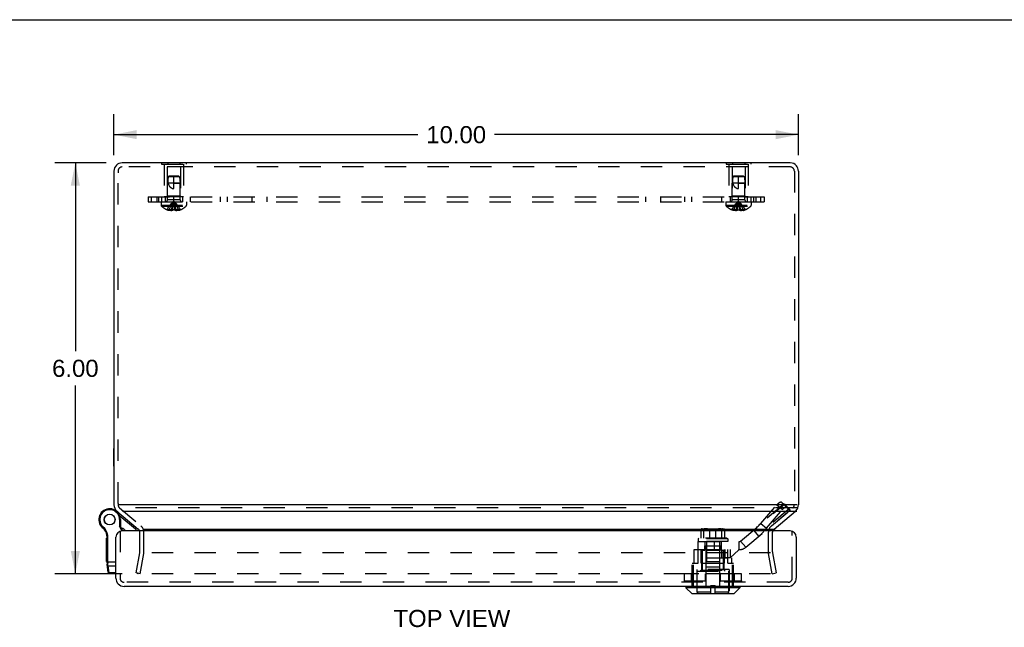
# Model space of a CAD drawing. Header units: inches. Extents: x 0 to 56.7, y 0 to 36.7.
# Tile 5 of 8: x 13.9 to 28.3, y 27.8 to 36.7. Entities that reach past the tile are written whole.
import ezdxf

# ---------------------------------------------------------------- set-up
doc = ezdxf.new("R2010")
doc.units = ezdxf.units.IN
doc.header["$LTSCALE"] = 3.116667
doc.header["$MEASUREMENT"] = 0
doc.linetypes.add('HIDDEN', pattern=[0.2, 0.1, -0.1])
doc.layers.get('0').update_dxf_attribs({"linetype": 'CONTINUOUS'})
for name, color, linetype in [('DEFAULT_2', 8, 'HIDDEN'), ('DIMENSIONS', 7, 'CONTINUOUS'), ('DOOR_ASSEMBLY', 7, 'CONTINUOUS'), ('SUBPANEL', 7, 'CONTINUOUS')]:
    doc.layers.add(name, color=color, linetype=linetype)
doc.styles.get("Standard").update_dxf_attribs({"font": 'arial.ttf'})
doc.dimstyles.new('DIMSTYLE_1', dxfattribs={"dimtxt": 0.25, "dimasz": 0.333333, "dimexe": 0.09, "dimexo": 0.07, "dimgap": 0.0375, "dimtad": 0, "dimtih": 1, "dimtoh": 1, "dimzin": 4, "dimdsep": 46, "dimtxsty": 'Standard', "dimblk": '_FILLED', "dimblk1": '_FILLED', "dimblk2": '_FILLED', "dimcen": 0.09, "dimadec": 3, "dimazin": 1, "dimtfac": 1, "dimtdec": 3, "dimtofl": 0, "dimtmove": 0, "dimatfit": 3, "dimldrblk": '_FILLED', "dimfxl": 0, "dimtolj": 1, "dimtzin": 4, "dimarcsym": 0})

# ---------------------------------------------------------------- blocks, each defined once
blk = doc.blocks.new('_FILLED')
at = {"color": 0, "linetype": 'ByBlock'}
blk.add_solid([(0, 0), (-1, 0.2), (-1, -0.2)], dxfattribs=at)
blk = doc.blocks.new('*D11')
at = {"layer": 'DIMENSIONS', "color": 2, "linetype": 'Continuous'}
for p, q in [((15.212, 34.576), (14.462, 34.576)), ((14.762, 34.576), (14.762, 31.826)), ((14.762, 28.576), (14.762, 31.326)), ((15.446, 28.576), (14.462, 28.576))]:
    blk.add_line(p, q, dxfattribs=at)
at = {"layer": 'DIMENSIONS', "color": 2, "linetype": 'Continuous', "xscale": 0.3333333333, "yscale": 0.3333333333, "zscale": 0.3333333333}
for p, rotation in [((14.762, 34.576), 90), ((14.762, 28.576), 270)]:
    blk.add_blockref('_FILLED', p, dxfattribs=dict(at, rotation=rotation))
at = {"layer": 'DIMENSIONS', "color": 2, "linetype": 'Continuous', "insert": (14.762, 31.701), "char_height": 0.25, "width": 0.67937, "attachment_point": 2, "line_spacing_factor": 0.9}
blk.add_mtext('6.00', dxfattribs=at)
blk = doc.blocks.new('*D12')
at = {"layer": 'DIMENSIONS', "color": 2, "linetype": 'Continuous'}
for p, q in [((15.326, 34.69), (15.326, 35.288)), ((25.326, 34.69), (25.326, 35.288)), ((15.326, 34.988), (19.764, 34.988)), ((25.326, 34.988), (20.888, 34.988))]:
    blk.add_line(p, q, dxfattribs=at)
at = {"layer": 'DIMENSIONS', "color": 2, "linetype": 'Continuous', "xscale": 0.3333333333, "yscale": 0.3333333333, "zscale": 0.3333333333, "rotation": 180}
blk.add_blockref('_FILLED', (15.326, 34.988), dxfattribs=at)
at = {"layer": 'DIMENSIONS', "color": 2, "linetype": 'Continuous', "xscale": 0.3333333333, "yscale": 0.3333333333, "zscale": 0.3333333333}
blk.add_blockref('_FILLED', (25.326, 34.988), dxfattribs=at)
at = {"layer": 'DIMENSIONS', "color": 2, "linetype": 'Continuous', "insert": (20.326, 35.113), "char_height": 0.25, "width": 0.87361, "attachment_point": 2, "line_spacing_factor": 0.9}
blk.add_mtext('10.00', dxfattribs=at)

msp = doc.modelspace()

# ---------------------------------------------------------------- linework, layer by layer
at = {"color": 7, "linetype": 'Continuous'}
for p, q in [((0, 36.667), (56.667, 36.667)), ((16.021, 34.58), (16.021, 34.576)), ((16.021, 34.58), (16.381, 34.58)), ((16.111, 34.58), (16.111, 34.576)), ((16.291, 34.58), (16.291, 34.576)), ((16.381, 34.58), (16.381, 34.576)), ((24.271, 34.58), (24.631, 34.58)), ((24.271, 34.58), (24.271, 34.576)), ((24.361, 34.58), (24.361, 34.576)), ((24.541, 34.58), (24.541, 34.576)), ((24.631, 34.58), (24.631, 34.576)), ((15.322, 30.149), (15.322, 30.405)), ((15.322, 30.405), (15.326, 30.405)), ((15.322, 30.149), (15.326, 30.149)), ((15.388, 29.583), (15.386, 29.583)), ((24.97, 29.229), (25.283, 29.491)), ((15.667, 29.241), (15.667, 29.241))]:
    msp.add_line(p, q, dxfattribs=at)
at = {"color": 3, "linetype": 'Continuous'}
for p, q in [((25.206, 34.576), (15.446, 34.576)), ((15.326, 34.456), (15.326, 29.583)), ((25.326, 34.456), (25.326, 29.583)), ((15.369, 29.491), (15.682, 29.229)), ((25.305, 29.583), (15.388, 29.583)), ((15.451, 29.491), (25.301, 29.491)), ((15.765, 29.229), (24.985, 29.229))]:
    msp.add_line(p, q, dxfattribs=at)
for centre, start, end in [((15.446, 34.456), 90, 180), ((25.206, 34.456), 0, 40.4027), ((15.446, 29.583), 180, 230), ((25.206, 29.583), 338.6316, 360)]:
    msp.add_arc(centre, 0.12, start, end, dxfattribs=at)
at = {"color": 7, "linetype": 'Continuous'}
for centre, radius, start, end in [((25.206, 34.456), 0.12, 40.4027, 90), ((25.206, 29.583), 0.12, 310, 338.6316), ((25.008, 29.183), 0.06, 130, 152.7669)]:
    msp.add_arc(centre, radius, start, end, dxfattribs=at)
at = {"layer": 'DEFAULT_2', "color": 8, "linetype": 'HIDDEN'}
for p, q in [((16.021, 34.576), (16.021, 34.559)), ((16.021, 34.559), (16.381, 34.559)), ((16.061, 34.559), (16.061, 34.08)), ((16.111, 34.576), (16.111, 34.559)), ((16.291, 34.576), (16.291, 34.559)), ((16.341, 34.559), (16.341, 34.08)), ((16.381, 34.576), (16.381, 34.559)), ((24.271, 34.576), (24.271, 34.559)), ((24.271, 34.559), (24.631, 34.559)), ((24.311, 34.559), (24.311, 34.08)), ((24.361, 34.576), (24.361, 34.559)), ((24.541, 34.576), (24.541, 34.559)), ((24.591, 34.559), (24.591, 34.08)), ((24.631, 34.576), (24.631, 34.559)), ((15.386, 34.456), (15.386, 34.43)), ((15.386, 29.603), (15.386, 34.43)), ((25.206, 34.516), (15.446, 34.516)), ((16.106, 34.518), (16.106, 34.09)), ((16.296, 34.518), (16.106, 34.518)), ((16.127, 34.38), (16.116, 34.37)), ((16.122, 34.376), (16.127, 34.38)), ((16.275, 34.38), (16.127, 34.38)), ((16.201, 34.2), (16.201, 34.38)), ((16.275, 34.38), (16.286, 34.37)), ((16.296, 34.518), (16.296, 34.09)), ((24.546, 34.518), (24.356, 34.518)), ((24.356, 34.518), (24.356, 34.09)), ((24.377, 34.38), (24.366, 34.37)), ((24.372, 34.376), (24.377, 34.38)), ((24.525, 34.38), (24.377, 34.38)), ((24.451, 34.2), (24.451, 34.38)), ((24.525, 34.38), (24.536, 34.37)), ((24.546, 34.518), (24.546, 34.09)), ((25.266, 34.456), (25.266, 29.583)), ((16.116, 34.37), (16.107, 34.28)), ((16.107, 34.034), (16.107, 34.28)), ((16.295, 34.28), (16.107, 34.28)), ((16.116, 34.37), (16.122, 34.376)), ((16.286, 34.37), (16.116, 34.37)), ((16.201, 34.28), (16.295, 34.28)), ((16.286, 34.37), (16.295, 34.28)), ((16.295, 34.034), (16.295, 34.28)), ((24.366, 34.37), (24.357, 34.28)), ((24.545, 34.28), (24.357, 34.28)), ((24.357, 34.034), (24.357, 34.28)), ((24.366, 34.37), (24.372, 34.376)), ((24.536, 34.37), (24.366, 34.37)), ((24.451, 34.28), (24.545, 34.28)), ((24.536, 34.37), (24.545, 34.28)), ((24.545, 34.034), (24.545, 34.28)), ((16.014, 34.005), (16.014, 33.959)), ((16.014, 34.005), (16.387, 34.005)), ((16.014, 33.959), (16.387, 33.959)), ((16.341, 34.08), (16.061, 34.08)), ((16.106, 34.09), (16.096, 34.08)), ((16.296, 34.09), (16.106, 34.09)), ((16.295, 34.034), (16.107, 34.034)), ((16.209, 33.957), (16.207, 33.977)), ((16.212, 33.936), (16.209, 33.957)), ((16.296, 34.09), (16.306, 34.08)), ((16.387, 34.005), (16.387, 33.959)), ((24.264, 34.005), (24.637, 34.005)), ((24.264, 34.005), (24.264, 33.959)), ((24.264, 33.959), (24.637, 33.959)), ((24.591, 34.08), (24.311, 34.08)), ((24.356, 34.09), (24.346, 34.08)), ((24.546, 34.09), (24.356, 34.09)), ((24.545, 34.034), (24.357, 34.034)), ((24.459, 33.957), (24.457, 33.977)), ((24.462, 33.936), (24.459, 33.957)), ((24.546, 34.09), (24.556, 34.08)), ((24.637, 34.005), (24.637, 33.959)), ((16.021, 33.944), (16.381, 33.944)), ((16.102, 33.892), (16.101, 33.892)), ((16.102, 33.892), (16.102, 33.892)), ((16.185, 33.892), (16.102, 33.892)), ((16.132, 33.892), (16.132, 33.882)), ((16.166, 33.892), (16.166, 33.877)), ((16.185, 33.892), (16.187, 33.915)), ((16.185, 33.892), (16.185, 33.882)), ((16.185, 33.892), (16.185, 33.892)), ((16.214, 33.914), (16.212, 33.936)), ((16.216, 33.892), (16.214, 33.915)), ((16.216, 33.892), (16.216, 33.882)), ((16.216, 33.892), (16.216, 33.892)), ((16.299, 33.892), (16.216, 33.892)), ((16.236, 33.892), (16.236, 33.877)), ((16.269, 33.892), (16.269, 33.882)), ((16.299, 33.892), (16.3, 33.892)), ((16.3, 33.892), (16.3, 33.892)), ((24.271, 33.944), (24.631, 33.944)), ((24.352, 33.892), (24.351, 33.892)), ((24.435, 33.892), (24.352, 33.892)), ((24.352, 33.892), (24.352, 33.892)), ((24.382, 33.892), (24.382, 33.882)), ((24.416, 33.892), (24.416, 33.877)), ((24.435, 33.892), (24.437, 33.915)), ((24.44, 33.892), (24.435, 33.892)), ((24.435, 33.892), (24.435, 33.892)), ((24.435, 33.892), (24.435, 33.882)), ((24.466, 33.892), (24.461, 33.892)), ((24.464, 33.914), (24.462, 33.936)), ((24.466, 33.892), (24.464, 33.915)), ((24.549, 33.892), (24.466, 33.892)), ((24.466, 33.892), (24.466, 33.882)), ((24.466, 33.892), (24.466, 33.892)), ((24.486, 33.892), (24.486, 33.877)), ((24.519, 33.892), (24.519, 33.882)), ((24.55, 33.892), (24.549, 33.892)), ((24.55, 33.892), (24.55, 33.892)), ((15.386, 29.603), (15.386, 29.583)), ((15.407, 29.537), (15.721, 29.274)), ((25.301, 29.537), (15.451, 29.537)), ((24.931, 29.274), (25.244, 29.537)), ((15.703, 28.894), (15.703, 29.183)), ((15.763, 28.894), (15.763, 29.183)), ((24.888, 28.894), (24.888, 29.183)), ((24.948, 28.894), (24.948, 29.183)), ((15.65, 28.587), (15.703, 28.883)), ((15.709, 28.576), (15.762, 28.873)), ((24.92, 28.883), (15.775, 28.883)), ((24.942, 28.576), (24.89, 28.873)), ((24.949, 28.883), (25.001, 28.587)), ((15.709, 28.576), (15.65, 28.587)), ((24.919, 28.576), (15.68, 28.576)), ((24.942, 28.576), (25.001, 28.587))]:
    msp.add_line(p, q, dxfattribs=at)
for points in [[(16.116, 34.37), (16.115, 34.359), (16.114, 34.347), (16.114, 34.336), (16.114, 34.324), (16.114, 34.312), (16.114, 34.301), (16.115, 34.291), (16.117, 34.28)], [(16.117, 34.28), (16.119, 34.273), (16.121, 34.266), (16.124, 34.26), (16.126, 34.254), (16.129, 34.248), (16.132, 34.243), (16.135, 34.238), (16.138, 34.234), (16.141, 34.23), (16.144, 34.226), (16.147, 34.223), (16.15, 34.22), (16.154, 34.217), (16.157, 34.215), (16.16, 34.213), (16.163, 34.211), (16.167, 34.209), (16.17, 34.207), (16.174, 34.206), (16.177, 34.204), (16.181, 34.203), (16.185, 34.202), (16.189, 34.201), (16.193, 34.201), (16.197, 34.201), (16.201, 34.2)], [(24.366, 34.37), (24.365, 34.359), (24.364, 34.347), (24.364, 34.336), (24.364, 34.324), (24.364, 34.312), (24.364, 34.301), (24.365, 34.291), (24.367, 34.28)], [(24.367, 34.28), (24.369, 34.273), (24.371, 34.266), (24.374, 34.26), (24.376, 34.254), (24.379, 34.248), (24.382, 34.243), (24.385, 34.238), (24.388, 34.234), (24.391, 34.23), (24.394, 34.226), (24.397, 34.223), (24.4, 34.22), (24.404, 34.217), (24.407, 34.215), (24.41, 34.213), (24.413, 34.211), (24.417, 34.209), (24.42, 34.207), (24.424, 34.206), (24.427, 34.204), (24.431, 34.203), (24.435, 34.202), (24.439, 34.201), (24.443, 34.201), (24.447, 34.201), (24.451, 34.2)], [(16.102, 33.892), (16.115, 33.915), (16.13, 33.936), (16.146, 33.957), (16.163, 33.977), (16.181, 33.997), (16.201, 34.016)], [(16.132, 33.892), (16.142, 33.914), (16.152, 33.936), (16.163, 33.957), (16.175, 33.977), (16.187, 33.997), (16.201, 34.016)], [(16.166, 33.892), (16.171, 33.914), (16.176, 33.936), (16.182, 33.957), (16.188, 33.977), (16.194, 33.997), (16.201, 34.016)], [(16.187, 33.914), (16.19, 33.936), (16.192, 33.957), (16.195, 33.977), (16.198, 33.997), (16.201, 34.016)], [(16.19, 33.936), (16.192, 33.957), (16.195, 33.977), (16.198, 33.997), (16.201, 34.016)], [(16.207, 33.977), (16.204, 33.997), (16.201, 34.016)], [(16.207, 33.977), (16.204, 33.997), (16.201, 34.016)], [(16.236, 33.892), (16.231, 33.914), (16.226, 33.936), (16.22, 33.957), (16.214, 33.977), (16.208, 33.997), (16.201, 34.016)], [(16.269, 33.892), (16.26, 33.914), (16.25, 33.936), (16.239, 33.957), (16.227, 33.977), (16.214, 33.997), (16.201, 34.016)], [(16.3, 33.892), (16.286, 33.915), (16.272, 33.936), (16.256, 33.957), (16.238, 33.977), (16.22, 33.997), (16.201, 34.016)], [(24.352, 33.892), (24.365, 33.915), (24.38, 33.936), (24.396, 33.957), (24.413, 33.977), (24.431, 33.997), (24.451, 34.016)], [(24.382, 33.892), (24.392, 33.914), (24.402, 33.936), (24.413, 33.957), (24.425, 33.977), (24.437, 33.997), (24.451, 34.016)], [(24.416, 33.892), (24.421, 33.914), (24.426, 33.936), (24.432, 33.957), (24.438, 33.977), (24.444, 33.997), (24.451, 34.016)], [(24.437, 33.914), (24.44, 33.936), (24.442, 33.957), (24.445, 33.977), (24.448, 33.997), (24.451, 34.016)], [(24.44, 33.936), (24.442, 33.957), (24.445, 33.977), (24.448, 33.997), (24.451, 34.016)], [(24.486, 33.892), (24.481, 33.914), (24.476, 33.936), (24.47, 33.957), (24.464, 33.977), (24.458, 33.997), (24.451, 34.016)], [(24.457, 33.977), (24.454, 33.997), (24.451, 34.016)], [(24.457, 33.977), (24.454, 33.997), (24.451, 34.016)], [(24.55, 33.892), (24.536, 33.915), (24.522, 33.936), (24.506, 33.957), (24.488, 33.977), (24.47, 33.997), (24.451, 34.016)], [(24.519, 33.892), (24.51, 33.914), (24.5, 33.936), (24.489, 33.957), (24.477, 33.977), (24.464, 33.997), (24.451, 34.016)], [(16.166, 33.877), (16.162, 33.877), (16.158, 33.878), (16.154, 33.878), (16.15, 33.879), (16.145, 33.879), (16.141, 33.88), (16.137, 33.881), (16.132, 33.882)], [(16.185, 33.882), (16.183, 33.881), (16.18, 33.88), (16.178, 33.879), (16.176, 33.879), (16.173, 33.878), (16.171, 33.878), (16.168, 33.877), (16.166, 33.877)], [(16.216, 33.892), (16.211, 33.892), (16.206, 33.892), (16.201, 33.892), (16.196, 33.892), (16.19, 33.892), (16.185, 33.892)], [(16.236, 33.877), (16.233, 33.877), (16.231, 33.878), (16.228, 33.878), (16.226, 33.879), (16.224, 33.879), (16.221, 33.88), (16.219, 33.881), (16.216, 33.882)], [(16.269, 33.882), (16.265, 33.881), (16.26, 33.88), (16.256, 33.879), (16.252, 33.879), (16.248, 33.878), (16.244, 33.878), (16.24, 33.877), (16.236, 33.877)], [(24.416, 33.877), (24.412, 33.877), (24.408, 33.878), (24.404, 33.878), (24.4, 33.879), (24.395, 33.879), (24.391, 33.88), (24.387, 33.881), (24.382, 33.882)], [(24.435, 33.882), (24.433, 33.881), (24.43, 33.88), (24.428, 33.879), (24.426, 33.879), (24.423, 33.878), (24.421, 33.878), (24.418, 33.877), (24.416, 33.877)], [(24.44, 33.892), (24.446, 33.892), (24.451, 33.892), (24.456, 33.892), (24.461, 33.892)], [(24.486, 33.877), (24.483, 33.877), (24.481, 33.878), (24.478, 33.878), (24.476, 33.879), (24.474, 33.879), (24.471, 33.88), (24.469, 33.881), (24.466, 33.882)], [(24.519, 33.882), (24.515, 33.881), (24.51, 33.88), (24.506, 33.879), (24.502, 33.879), (24.498, 33.878), (24.494, 33.878), (24.49, 33.877), (24.486, 33.877)], [(15.672, 28.584), (15.672, 28.584), (15.672, 28.585), (15.672, 28.585)], [(15.68, 28.576), (15.679, 28.576), (15.678, 28.576), (15.678, 28.576), (15.677, 28.576), (15.677, 28.577), (15.676, 28.577), (15.675, 28.577), (15.675, 28.578), (15.674, 28.578), (15.674, 28.578), (15.674, 28.579), (15.673, 28.579), (15.673, 28.58), (15.672, 28.58), (15.672, 28.581), (15.672, 28.582), (15.672, 28.582), (15.672, 28.583), (15.672, 28.583), (15.672, 28.584)]]:
    msp.add_lwpolyline(points, dxfattribs=at)
for centre, radius, start, end in [((15.446, 34.456), 0.06, 90, 180), ((25.206, 34.456), 0.06, 0, 90), ((16.034, 33.959), 0.02, 180, 226.4862), ((16.079, 34.034), 0.0282, 270, 360), ((16.323, 34.034), 0.0282, 180, 270), ((16.367, 33.959), 0.02, 313.5138, 360), ((24.284, 33.959), 0.02, 180, 226.4862), ((24.329, 34.034), 0.0282, 270, 360), ((24.573, 34.034), 0.0282, 180, 270), ((24.617, 33.959), 0.02, 313.5138, 360), ((16.201, 34.134), 0.262, 226.4862, 247.6643), ((16.201, 34.134), 0.261, 247.9106, 254.8059), ((16.201, 34.134), 0.261, 285.1941, 292.0894), ((16.201, 34.134), 0.262, 292.3357, 313.5138), ((24.451, 34.134), 0.262, 226.4862, 247.6643), ((24.451, 34.134), 0.261, 247.9106, 254.8059), ((24.451, 34.134), 0.261, 285.1941, 292.0894), ((24.451, 34.134), 0.262, 292.3357, 313.5138), ((15.446, 29.583), 0.06, 180, 230), ((25.206, 29.583), 0.06, 310, 360), ((15.643, 29.183), 0.06, 0.6789, 50), ((15.643, 29.183), 0.12, 0, 50), ((25.008, 29.183), 0.12, 130, 180), ((25.008, 29.183), 0.06, 152.7669, 180), ((15.643, 28.894), 0.06, 350, 360), ((15.643, 28.894), 0.12, 350, 360), ((25.008, 28.894), 0.12, 180, 190), ((25.008, 28.894), 0.06, 180, 190)]:
    msp.add_arc(centre, radius, start, end, dxfattribs=at)
at = {"layer": 'DOOR_ASSEMBLY', "color": 7, "linetype": 'Continuous'}
for p, q in [((15.321, 29.514), (15.32, 29.514)), ((15.387, 29.464), (15.393, 29.471)), ((15.407, 29.367), (15.407, 29.269)), ((15.42, 29.367), (15.407, 29.367)), ((15.639, 29.226), (15.413, 29.415)), ((15.42, 29.367), (15.42, 29.272)), ((15.127, 29.288), (15.138, 29.295)), ((15.127, 29.288), (15.138, 29.295)), ((15.127, 29.288), (15.127, 29.288)), ((15.138, 29.295), (15.138, 29.295)), ((15.157, 29.252), (15.165, 29.262)), ((15.42, 29.272), (15.407, 29.269)), ((15.443, 29.202), (15.407, 29.269)), ((15.457, 29.202), (15.42, 29.272)), ((15.215, 28.753), (15.215, 29.093)), ((15.225, 29.093), (15.215, 29.093)), ((15.225, 29.085), (15.215, 29.085)), ((15.224, 29.131), (15.237, 29.133)), ((15.225, 28.736), (15.225, 29.112)), ((15.225, 29.112), (15.238, 29.112)), ((15.238, 28.732), (15.238, 29.112)), ((15.225, 29.033), (15.215, 29.033)), ((15.225, 29.024), (15.215, 29.024)), ((15.225, 28.954), (15.215, 28.954)), ((15.225, 28.753), (15.215, 28.753)), ((15.225, 28.753), (15.215, 28.753)), ((15.225, 28.748), (15.355, 28.748)), ((15.244, 28.595), (15.226, 28.718)), ((15.235, 28.733), (15.236, 28.733)), ((15.235, 28.733), (15.235, 28.733)), ((15.236, 28.733), (15.237, 28.732)), ((15.236, 28.733), (15.236, 28.733)), ((15.237, 28.732), (15.238, 28.732)), ((15.237, 28.732), (15.237, 28.732)), ((15.237, 28.732), (15.237, 28.732)), ((15.238, 28.731), (15.238, 28.732)), ((15.238, 28.732), (15.238, 28.732)), ((15.238, 28.729), (15.238, 28.731)), ((15.238, 28.728), (15.238, 28.729)), ((15.238, 28.727), (15.238, 28.728)), ((15.238, 28.725), (15.238, 28.727)), ((15.238, 28.724), (15.238, 28.725)), ((15.238, 28.723), (15.238, 28.724)), ((15.239, 28.722), (15.238, 28.723)), ((15.239, 28.721), (15.239, 28.722)), ((15.239, 28.718), (15.239, 28.719)), ((15.239, 28.716), (15.239, 28.718)), ((15.239, 28.715), (15.239, 28.716)), ((15.239, 28.714), (15.239, 28.715)), ((15.239, 28.713), (15.239, 28.714)), ((15.242, 28.692), (15.239, 28.713)), ((15.256, 28.59), (15.242, 28.692)), ((15.242, 28.692), (15.355, 28.692)), ((15.244, 28.595), (15.244, 28.595)), ((15.244, 28.595), (15.244, 28.595)), ((15.257, 28.584), (15.256, 28.59)), ((15.355, 28.59), (15.256, 28.59)), ((15.355, 28.584), (15.257, 28.584)), ((16.162, 28.388), (16.162, 28.392)), ((16.418, 28.388), (16.162, 28.388)), ((16.418, 28.388), (16.418, 28.392)), ((23.683, 28.389), (24.471, 28.389)), ((23.683, 28.389), (23.683, 28.37)), ((24.471, 28.37), (23.683, 28.37)), ((23.683, 28.37), (23.766, 28.287)), ((24.471, 28.37), (24.388, 28.287)), ((24.471, 28.389), (24.471, 28.37)), ((23.766, 28.287), (24.388, 28.287)), ((23.771, 28.285), (24.383, 28.285))]:
    msp.add_line(p, q, dxfattribs=at)
at = {"layer": 'DOOR_ASSEMBLY', "color": 8, "linetype": 'HIDDEN'}
for p, q in [((24.481, 29.053), (25.121, 29.59)), ((24.557, 28.963), (25.197, 29.5)), ((25.11, 29.59), (24.777, 29.311)), ((24.777, 29.311), (25.01, 29.58)), ((25.192, 29.523), (24.858, 29.243)), ((24.858, 29.243), (25.091, 29.512)), ((25.01, 29.58), (25.091, 29.512)), ((25.084, 29.617), (25.084, 29.616)), ((25.084, 29.616), (25.166, 29.548)), ((25.085, 29.615), (25.167, 29.547)), ((25.085, 29.615), (25.11, 29.59)), ((25.11, 29.59), (25.192, 29.523)), ((25.121, 29.59), (25.197, 29.5)), ((25.165, 29.549), (25.166, 29.548)), ((25.167, 29.547), (25.192, 29.523)), ((25.193, 29.521), (25.192, 29.523)), ((15.415, 29.202), (15.415, 28.512)), ((24.249, 29.224), (23.906, 29.224)), ((23.906, 29.094), (23.906, 29.224)), ((23.917, 29.234), (24.238, 29.234)), ((23.936, 29.23), (24.218, 29.23)), ((23.936, 29.224), (23.936, 29.23)), ((23.943, 29.223), (23.943, 29.224)), ((23.943, 29.223), (24.212, 29.223)), ((23.946, 29.094), (23.946, 29.224)), ((23.95, 29.222), (23.95, 29.223)), ((23.95, 29.222), (24.204, 29.222)), ((23.958, 29.221), (23.958, 29.222)), ((23.958, 29.221), (24.196, 29.221)), ((24.033, 29.094), (24.033, 29.224)), ((24.121, 29.094), (24.121, 29.224)), ((24.196, 29.221), (24.196, 29.222)), ((24.204, 29.222), (24.204, 29.223)), ((24.208, 29.094), (24.208, 29.224)), ((24.212, 29.223), (24.212, 29.224)), ((24.218, 29.224), (24.218, 29.23)), ((24.249, 29.094), (24.249, 29.224)), ((24.67, 29.212), (24.746, 29.122)), ((24.777, 29.311), (24.858, 29.243)), ((25.235, 28.512), (25.235, 29.202)), ((23.872, 29.094), (23.862, 29.085)), ((24.292, 29.085), (23.862, 29.085)), ((23.862, 29.085), (23.862, 29.048)), ((24.282, 29.094), (23.872, 29.094)), ((24.282, 29.094), (24.292, 29.085)), ((24.292, 29.085), (24.292, 29.048)), ((23.803, 28.928), (23.857, 28.928)), ((23.803, 28.728), (23.803, 28.928)), ((23.857, 29.046), (24.46, 29.046)), ((23.857, 29.046), (23.857, 28.928)), ((23.857, 28.928), (24.46, 28.928)), ((24.292, 29.048), (23.862, 29.048)), ((23.863, 28.728), (23.863, 28.928)), ((23.907, 28.728), (23.907, 28.928)), ((23.914, 28.64), (23.914, 28.928)), ((23.922, 28.92), (23.96, 28.92)), ((23.922, 28.63), (23.922, 28.92)), ((23.957, 29.046), (23.957, 28.928)), ((23.96, 28.985), (24.194, 28.985)), ((23.96, 28.92), (23.96, 28.985)), ((23.976, 28.92), (23.976, 28.985)), ((23.976, 28.92), (24.179, 28.92)), ((23.977, 28.677), (23.977, 28.985)), ((23.977, 28.809), (23.977, 28.928)), ((23.982, 29.048), (23.982, 28.748)), ((24.093, 29.046), (24.093, 28.928)), ((24.172, 29.048), (24.172, 28.748)), ((24.177, 28.677), (24.177, 28.985)), ((24.179, 28.92), (24.179, 28.985)), ((24.194, 28.92), (24.194, 28.985)), ((24.194, 28.92), (24.232, 28.92)), ((24.197, 29.046), (24.197, 28.928)), ((24.206, 28.809), (24.206, 28.928)), ((24.232, 28.63), (24.232, 28.92)), ((24.248, 28.728), (24.248, 28.928)), ((24.251, 28.928), (24.251, 28.81)), ((24.292, 28.728), (24.292, 28.928)), ((24.33, 28.81), (24.448, 28.92)), ((24.332, 28.809), (24.332, 28.928)), ((24.448, 28.928), (24.448, 28.92)), ((24.46, 28.928), (24.46, 29.046)), ((24.557, 28.963), (24.481, 29.053)), ((23.977, 28.809), (24.351, 28.809)), ((24.24, 28.64), (24.24, 28.809)), ((24.33, 28.81), (24.251, 28.81)), ((24.351, 28.728), (24.351, 28.809)), ((23.775, 28.728), (23.863, 28.728)), ((23.775, 28.392), (23.775, 28.728)), ((23.793, 28.392), (23.793, 28.728)), ((24.315, 28.64), (23.84, 28.64)), ((23.84, 28.64), (23.84, 28.285)), ((23.902, 28.63), (24.252, 28.63)), ((23.902, 28.614), (23.902, 28.63)), ((23.907, 28.728), (24.248, 28.728)), ((23.977, 28.392), (23.977, 28.728)), ((23.977, 28.677), (24.177, 28.677)), ((24.172, 28.748), (23.982, 28.748)), ((24.178, 28.392), (24.178, 28.728)), ((24.252, 28.614), (24.252, 28.63)), ((24.292, 28.728), (24.379, 28.728)), ((24.315, 28.64), (24.315, 28.285)), ((24.362, 28.392), (24.362, 28.728)), ((24.379, 28.392), (24.379, 28.728)), ((24.494, 28.573), (23.661, 28.573)), ((23.661, 28.47), (23.661, 28.573)), ((23.661, 28.47), (23.661, 28.573)), ((23.661, 28.47), (23.661, 28.573)), ((24.491, 28.576), (23.663, 28.576)), ((23.762, 28.47), (23.762, 28.573)), ((23.777, 28.47), (23.777, 28.573)), ((23.779, 28.47), (23.779, 28.573)), ((23.847, 28.614), (24.307, 28.614)), ((23.847, 28.307), (23.847, 28.614)), ((23.968, 28.47), (23.968, 28.573)), ((23.971, 28.47), (23.971, 28.573)), ((24.183, 28.47), (24.183, 28.573)), ((24.186, 28.47), (24.186, 28.573)), ((24.307, 28.307), (24.307, 28.614)), ((24.376, 28.47), (24.376, 28.573)), ((24.377, 28.47), (24.377, 28.573)), ((24.392, 28.47), (24.392, 28.573)), ((24.493, 28.47), (24.493, 28.573)), ((24.494, 28.47), (24.494, 28.573)), ((24.494, 28.47), (24.494, 28.573)), ((25.175, 28.452), (15.475, 28.452)), ((23.661, 28.47), (24.494, 28.47)), ((24.491, 28.467), (23.663, 28.467)), ((24.047, 28.402), (24.107, 28.402)), ((24.047, 28.285), (24.047, 28.402)), ((24.107, 28.285), (24.107, 28.402)), ((24.047, 28.307), (23.847, 28.307)), ((24.307, 28.307), (24.107, 28.307))]:
    msp.add_line(p, q, dxfattribs=at)
at = {"layer": 'DOOR_ASSEMBLY', "color": 3, "linetype": 'Continuous'}
for p, q in [((25.205, 29.202), (15.445, 29.202)), ((15.355, 28.512), (15.355, 29.112)), ((25.295, 29.112), (25.295, 28.512)), ((25.175, 28.392), (15.475, 28.392))]:
    msp.add_line(p, q, dxfattribs=at)
at = {"layer": 'DOOR_ASSEMBLY', "color": 8, "linetype": 'HIDDEN'}
for points in [[(25.084, 29.617), (25.083, 29.617), (25.082, 29.618), (25.081, 29.618), (25.08, 29.619), (25.079, 29.619), (25.078, 29.619), (25.077, 29.62), (25.075, 29.62), (25.074, 29.62), (25.073, 29.62), (25.071, 29.62), (25.07, 29.62), (25.069, 29.62), (25.067, 29.62), (25.066, 29.619), (25.064, 29.619), (25.063, 29.619), (25.061, 29.618), (25.06, 29.618), (25.058, 29.617), (25.056, 29.617), (25.055, 29.616), (25.053, 29.615), (25.051, 29.614), (25.05, 29.614), (25.048, 29.613), (25.046, 29.612), (25.044, 29.611), (25.043, 29.609), (25.041, 29.608), (25.039, 29.607), (25.037, 29.606), (25.036, 29.605), (25.034, 29.603), (25.032, 29.602), (25.03, 29.6), (25.028, 29.599), (25.027, 29.597), (25.025, 29.596), (25.023, 29.594), (25.021, 29.593), (25.02, 29.591), (25.018, 29.589), (25.016, 29.588), (25.015, 29.586), (25.013, 29.584), (25.011, 29.582), (25.01, 29.58)], [(25.084, 29.616), (25.085, 29.616), (25.085, 29.615)], [(25.165, 29.549), (25.164, 29.549), (25.163, 29.55), (25.162, 29.551), (25.161, 29.551), (25.16, 29.551), (25.159, 29.552), (25.158, 29.552), (25.157, 29.552), (25.156, 29.552), (25.154, 29.552), (25.153, 29.552), (25.152, 29.552), (25.15, 29.552), (25.149, 29.552), (25.147, 29.552), (25.146, 29.551), (25.144, 29.551), (25.143, 29.55), (25.141, 29.55), (25.14, 29.549), (25.138, 29.549), (25.136, 29.548), (25.135, 29.547), (25.133, 29.547), (25.131, 29.546), (25.129, 29.545), (25.128, 29.544), (25.126, 29.543), (25.124, 29.542), (25.122, 29.54), (25.121, 29.539), (25.119, 29.538), (25.117, 29.537), (25.115, 29.535), (25.113, 29.534), (25.112, 29.533), (25.11, 29.531), (25.108, 29.53), (25.106, 29.528), (25.105, 29.526), (25.103, 29.525), (25.101, 29.523), (25.099, 29.521), (25.098, 29.52), (25.096, 29.518), (25.094, 29.516), (25.093, 29.514), (25.091, 29.512)], [(25.121, 29.59), (25.12, 29.59), (25.12, 29.59), (25.119, 29.59), (25.119, 29.589), (25.118, 29.589), (25.117, 29.589), (25.117, 29.589), (25.116, 29.589), (25.115, 29.589), (25.114, 29.589), (25.113, 29.59), (25.112, 29.59), (25.111, 29.59), (25.11, 29.59)], [(25.136, 29.569), (25.137, 29.568), (25.138, 29.567), (25.139, 29.566), (25.14, 29.565), (25.141, 29.564), (25.142, 29.563), (25.143, 29.563), (25.144, 29.562), (25.145, 29.561), (25.145, 29.56), (25.146, 29.56), (25.147, 29.559), (25.148, 29.558), (25.148, 29.558), (25.149, 29.557), (25.149, 29.557), (25.15, 29.556), (25.15, 29.556), (25.15, 29.555), (25.151, 29.555), (25.151, 29.555), (25.151, 29.554), (25.151, 29.554), (25.152, 29.554), (25.152, 29.554), (25.152, 29.554)], [(25.166, 29.548), (25.166, 29.548), (25.167, 29.547)], [(25.197, 29.5), (25.197, 29.501), (25.198, 29.501), (25.198, 29.502), (25.198, 29.503), (25.198, 29.503), (25.198, 29.504), (25.198, 29.505), (25.198, 29.507), (25.198, 29.508), (25.197, 29.509), (25.197, 29.51), (25.196, 29.512), (25.196, 29.513), (25.195, 29.515), (25.194, 29.517), (25.194, 29.519), (25.193, 29.521)], [(25.193, 29.519), (25.194, 29.517), (25.195, 29.516), (25.196, 29.514), (25.196, 29.513), (25.197, 29.511), (25.197, 29.51), (25.197, 29.509)], [(25.198, 29.507), (25.198, 29.506), (25.198, 29.505), (25.198, 29.504), (25.198, 29.503), (25.198, 29.502), (25.198, 29.502), (25.198, 29.501), (25.197, 29.501), (25.197, 29.5)], [(23.917, 29.234), (23.915, 29.234), (23.914, 29.234), (23.913, 29.233), (23.912, 29.233), (23.91, 29.232), (23.909, 29.231), (23.908, 29.23), (23.907, 29.229), (23.907, 29.228), (23.906, 29.227), (23.906, 29.225), (23.906, 29.224)], [(23.954, 29.234), (23.953, 29.234), (23.952, 29.234), (23.951, 29.233), (23.95, 29.233), (23.95, 29.232), (23.949, 29.231), (23.948, 29.23), (23.947, 29.229), (23.947, 29.228), (23.946, 29.227), (23.946, 29.226), (23.946, 29.224)], [(23.996, 29.234), (23.99, 29.234), (23.983, 29.234), (23.976, 29.233), (23.969, 29.234), (23.963, 29.234), (23.957, 29.234)], [(23.957, 29.234), (23.958, 29.234), (23.959, 29.234), (23.961, 29.234), (23.962, 29.234), (23.965, 29.233)], [(23.957, 29.234), (23.958, 29.234), (23.958, 29.234), (23.959, 29.233), (23.96, 29.233), (23.96, 29.232), (23.96, 29.232), (23.96, 29.231), (23.961, 29.23)], [(23.961, 29.23), (23.962, 29.23), (23.963, 29.23), (23.964, 29.23), (23.966, 29.23), (23.969, 29.23)], [(23.965, 29.233), (23.967, 29.233), (23.969, 29.233), (23.971, 29.233), (23.973, 29.233), (23.976, 29.233), (23.978, 29.233), (23.98, 29.233), (23.983, 29.233)], [(23.969, 29.23), (23.971, 29.23), (23.973, 29.23), (23.975, 29.229), (23.977, 29.229), (23.98, 29.229), (23.982, 29.23), (23.984, 29.23), (23.986, 29.23)], [(23.983, 29.233), (23.987, 29.234), (23.99, 29.234), (23.992, 29.234), (23.994, 29.234), (23.996, 29.234)], [(23.986, 29.23), (23.991, 29.23), (23.993, 29.23), (23.994, 29.23), (23.996, 29.23), (23.998, 29.23)], [(23.996, 29.234), (23.996, 29.234), (23.997, 29.234), (23.997, 29.233), (23.997, 29.233), (23.998, 29.232), (23.998, 29.232), (23.998, 29.231), (23.998, 29.23)], [(24.036, 29.234), (24.036, 29.234), (24.035, 29.234), (24.035, 29.233), (24.035, 29.233), (24.034, 29.232), (24.034, 29.231), (24.034, 29.23), (24.034, 29.229), (24.033, 29.228), (24.033, 29.227), (24.033, 29.225), (24.033, 29.224)], [(24.118, 29.234), (24.119, 29.234), (24.119, 29.234), (24.119, 29.233), (24.12, 29.233), (24.12, 29.232), (24.12, 29.231), (24.121, 29.23), (24.121, 29.229), (24.121, 29.228), (24.121, 29.227), (24.121, 29.225), (24.121, 29.224)], [(24.159, 29.234), (24.158, 29.234), (24.158, 29.234), (24.157, 29.233), (24.157, 29.233), (24.157, 29.232), (24.157, 29.232), (24.157, 29.231), (24.156, 29.23)], [(24.189, 29.23), (24.185, 29.23), (24.183, 29.23), (24.181, 29.23), (24.179, 29.229), (24.177, 29.229), (24.175, 29.229), (24.173, 29.23), (24.17, 29.23), (24.168, 29.23), (24.166, 29.23), (24.164, 29.23), (24.162, 29.23), (24.16, 29.23), (24.158, 29.23), (24.156, 29.23)], [(24.197, 29.234), (24.192, 29.234), (24.185, 29.234), (24.178, 29.233), (24.172, 29.234), (24.165, 29.234), (24.159, 29.234)], [(24.167, 29.234), (24.165, 29.234), (24.163, 29.234), (24.161, 29.234), (24.159, 29.234)], [(24.192, 29.234), (24.189, 29.233), (24.188, 29.233), (24.186, 29.233), (24.183, 29.233), (24.181, 29.233), (24.179, 29.233), (24.176, 29.233), (24.174, 29.233), (24.172, 29.233), (24.167, 29.234)], [(24.194, 29.23), (24.193, 29.23), (24.191, 29.23), (24.19, 29.23), (24.189, 29.23)], [(24.197, 29.234), (24.196, 29.234), (24.195, 29.234), (24.194, 29.234), (24.192, 29.234)], [(24.197, 29.234), (24.197, 29.234), (24.196, 29.234), (24.195, 29.233), (24.195, 29.233), (24.194, 29.232), (24.194, 29.232), (24.194, 29.231), (24.194, 29.23)], [(24.2, 29.234), (24.201, 29.234), (24.202, 29.234), (24.203, 29.233), (24.204, 29.233), (24.205, 29.232), (24.206, 29.231), (24.207, 29.23), (24.207, 29.229), (24.208, 29.228), (24.208, 29.227), (24.208, 29.226), (24.208, 29.224)], [(24.238, 29.234), (24.239, 29.234), (24.24, 29.234), (24.242, 29.233), (24.243, 29.233), (24.244, 29.232), (24.245, 29.231), (24.246, 29.23), (24.247, 29.229), (24.248, 29.228), (24.248, 29.227), (24.249, 29.225), (24.249, 29.224)], [(24.67, 29.212), (24.684, 29.224), (24.698, 29.236), (24.711, 29.248), (24.725, 29.26), (24.738, 29.273), (24.751, 29.285), (24.764, 29.298), (24.777, 29.311)], [(24.746, 29.122), (24.755, 29.13), (24.764, 29.137), (24.773, 29.145), (24.781, 29.154), (24.79, 29.162), (24.798, 29.17), (24.806, 29.179), (24.814, 29.188), (24.822, 29.197), (24.829, 29.206), (24.837, 29.215), (24.844, 29.224), (24.851, 29.233), (24.858, 29.243)], [(23.663, 28.576), (23.663, 28.576), (23.663, 28.576), (23.662, 28.576), (23.662, 28.575), (23.662, 28.575), (23.662, 28.574), (23.661, 28.574), (23.661, 28.573)], [(23.661, 28.573), (23.661, 28.574), (23.661, 28.574), (23.661, 28.575), (23.661, 28.575), (23.662, 28.576), (23.662, 28.576), (23.663, 28.576), (23.663, 28.576)], [(23.663, 28.576), (23.662, 28.576), (23.662, 28.576), (23.661, 28.575), (23.661, 28.575), (23.661, 28.574), (23.661, 28.574), (23.661, 28.573)], [(23.78, 28.576), (23.779, 28.576), (23.779, 28.576), (23.778, 28.576), (23.778, 28.575), (23.777, 28.575), (23.777, 28.574), (23.777, 28.574), (23.777, 28.573)], [(23.78, 28.576), (23.779, 28.576), (23.779, 28.576), (23.779, 28.576), (23.779, 28.575), (23.779, 28.575), (23.779, 28.574), (23.779, 28.574), (23.779, 28.573)], [(23.97, 28.576), (23.97, 28.576), (23.97, 28.576), (23.969, 28.576), (23.969, 28.575), (23.969, 28.575), (23.969, 28.574), (23.968, 28.574), (23.968, 28.573)], [(23.97, 28.576), (23.971, 28.576), (23.971, 28.576), (23.971, 28.576), (23.971, 28.575), (23.971, 28.575), (23.971, 28.574), (23.971, 28.574), (23.971, 28.573)], [(24.184, 28.576), (24.184, 28.576), (24.184, 28.576), (24.184, 28.576), (24.184, 28.575), (24.183, 28.575), (24.183, 28.574), (24.183, 28.574), (24.183, 28.573)], [(24.184, 28.576), (24.184, 28.576), (24.185, 28.576), (24.185, 28.576), (24.185, 28.575), (24.186, 28.575), (24.186, 28.574), (24.186, 28.574), (24.186, 28.573)], [(24.375, 28.576), (24.375, 28.576), (24.376, 28.576), (24.376, 28.576), (24.377, 28.575), (24.377, 28.575), (24.377, 28.574), (24.377, 28.574), (24.377, 28.573)], [(24.375, 28.576), (24.375, 28.576), (24.375, 28.576), (24.375, 28.576), (24.375, 28.575), (24.375, 28.575), (24.376, 28.574), (24.376, 28.574), (24.376, 28.573)], [(24.491, 28.576), (24.492, 28.576), (24.492, 28.576), (24.493, 28.576), (24.493, 28.575), (24.493, 28.575), (24.494, 28.574), (24.494, 28.574), (24.494, 28.573)], [(24.491, 28.576), (24.492, 28.576), (24.492, 28.576), (24.492, 28.576), (24.493, 28.575), (24.493, 28.575), (24.493, 28.574), (24.493, 28.574), (24.493, 28.573)], [(24.492, 28.576), (24.492, 28.576), (24.493, 28.576), (24.493, 28.575), (24.493, 28.575), (24.494, 28.574), (24.494, 28.574), (24.494, 28.573)], [(23.663, 28.467), (23.663, 28.467), (23.663, 28.467), (23.662, 28.467), (23.662, 28.468), (23.662, 28.468), (23.662, 28.469), (23.661, 28.469), (23.661, 28.47)], [(23.663, 28.467), (23.662, 28.467), (23.662, 28.467), (23.661, 28.468), (23.661, 28.468), (23.661, 28.469), (23.661, 28.469), (23.661, 28.47)], [(23.661, 28.47), (23.661, 28.469), (23.661, 28.469), (23.661, 28.468), (23.661, 28.468), (23.662, 28.467), (23.662, 28.467), (23.663, 28.467), (23.663, 28.467)], [(23.78, 28.467), (23.779, 28.467), (23.779, 28.467), (23.778, 28.467), (23.778, 28.468), (23.777, 28.468), (23.777, 28.469), (23.777, 28.469), (23.777, 28.47)], [(23.78, 28.467), (23.779, 28.467), (23.779, 28.467), (23.779, 28.467), (23.779, 28.468), (23.779, 28.468), (23.779, 28.469), (23.779, 28.469), (23.779, 28.47)], [(23.97, 28.467), (23.97, 28.467), (23.97, 28.467), (23.969, 28.467), (23.969, 28.468), (23.969, 28.468), (23.969, 28.469), (23.968, 28.469), (23.968, 28.47)], [(23.97, 28.467), (23.971, 28.467), (23.971, 28.467), (23.971, 28.467), (23.971, 28.468), (23.971, 28.468), (23.971, 28.469), (23.971, 28.469), (23.971, 28.47)], [(24.184, 28.467), (24.184, 28.467), (24.184, 28.467), (24.184, 28.467), (24.184, 28.468), (24.183, 28.468), (24.183, 28.469), (24.183, 28.469), (24.183, 28.47)], [(24.184, 28.467), (24.184, 28.467), (24.185, 28.467), (24.185, 28.467), (24.185, 28.468), (24.186, 28.468), (24.186, 28.469), (24.186, 28.469), (24.186, 28.47)], [(24.375, 28.467), (24.375, 28.467), (24.376, 28.467), (24.376, 28.467), (24.377, 28.468), (24.377, 28.468), (24.377, 28.469), (24.377, 28.469), (24.377, 28.47)], [(24.375, 28.467), (24.375, 28.467), (24.375, 28.467), (24.375, 28.467), (24.375, 28.468), (24.375, 28.468), (24.376, 28.469), (24.376, 28.469), (24.376, 28.47)], [(24.491, 28.467), (24.492, 28.467), (24.492, 28.467), (24.492, 28.467), (24.493, 28.468), (24.493, 28.468), (24.493, 28.469), (24.493, 28.469), (24.493, 28.47)], [(24.494, 28.47), (24.494, 28.469), (24.494, 28.469), (24.493, 28.468), (24.493, 28.468), (24.493, 28.467), (24.492, 28.467), (24.492, 28.467), (24.491, 28.467)], [(24.492, 28.467), (24.492, 28.467), (24.493, 28.467), (24.493, 28.468), (24.493, 28.468), (24.494, 28.469), (24.494, 28.469), (24.494, 28.47)]]:
    msp.add_lwpolyline(points, dxfattribs=at)
at = {"layer": 'DOOR_ASSEMBLY', "color": 7, "linetype": 'Continuous'}
for points in [[(15.225, 28.736), (15.225, 28.736), (15.225, 28.735), (15.225, 28.735), (15.225, 28.735), (15.225, 28.735), (15.225, 28.735), (15.225, 28.735), (15.225, 28.735), (15.225, 28.735), (15.225, 28.735), (15.225, 28.735), (15.225, 28.735), (15.226, 28.735), (15.226, 28.735), (15.226, 28.735), (15.226, 28.735), (15.226, 28.735), (15.226, 28.735), (15.226, 28.735), (15.226, 28.735), (15.226, 28.735), (15.226, 28.734), (15.226, 28.734), (15.226, 28.734), (15.226, 28.734), (15.226, 28.734), (15.227, 28.734), (15.227, 28.734), (15.227, 28.734), (15.227, 28.734), (15.227, 28.734), (15.227, 28.734), (15.227, 28.734), (15.227, 28.734), (15.227, 28.734), (15.228, 28.734), (15.228, 28.734), (15.228, 28.734), (15.228, 28.734), (15.228, 28.734), (15.228, 28.734), (15.228, 28.734), (15.228, 28.734), (15.229, 28.733), (15.229, 28.733), (15.229, 28.733), (15.229, 28.733), (15.229, 28.733), (15.229, 28.733), (15.23, 28.733), (15.23, 28.733), (15.23, 28.733), (15.23, 28.733), (15.23, 28.733), (15.23, 28.733), (15.231, 28.733), (15.231, 28.733), (15.231, 28.733), (15.231, 28.733), (15.231, 28.733), (15.231, 28.733), (15.232, 28.733), (15.232, 28.733), (15.232, 28.733), (15.232, 28.733), (15.232, 28.733), (15.233, 28.733), (15.233, 28.733), (15.233, 28.733), (15.233, 28.733), (15.233, 28.733), (15.234, 28.733), (15.234, 28.733), (15.234, 28.733), (15.234, 28.733), (15.234, 28.733), (15.235, 28.733)], [(15.226, 28.718), (15.226, 28.718), (15.226, 28.718), (15.227, 28.718), (15.227, 28.718), (15.227, 28.718), (15.227, 28.718), (15.227, 28.717), (15.227, 28.717), (15.227, 28.717), (15.227, 28.717), (15.227, 28.717), (15.227, 28.717), (15.227, 28.717), (15.227, 28.717), (15.227, 28.717), (15.227, 28.716), (15.227, 28.716), (15.227, 28.716), (15.227, 28.716), (15.227, 28.716), (15.228, 28.716), (15.228, 28.716), (15.228, 28.716), (15.228, 28.716), (15.228, 28.716), (15.228, 28.715), (15.228, 28.715), (15.228, 28.715), (15.228, 28.715), (15.228, 28.715), (15.229, 28.715), (15.229, 28.715), (15.229, 28.715), (15.229, 28.715), (15.229, 28.715), (15.229, 28.715), (15.229, 28.715), (15.23, 28.714), (15.23, 28.714), (15.23, 28.714), (15.23, 28.714), (15.23, 28.714), (15.23, 28.714), (15.23, 28.714), (15.231, 28.714), (15.231, 28.714), (15.231, 28.714), (15.231, 28.714), (15.231, 28.714), (15.231, 28.714), (15.232, 28.714), (15.232, 28.714), (15.232, 28.713), (15.232, 28.713), (15.232, 28.713), (15.232, 28.713), (15.233, 28.713), (15.233, 28.713), (15.233, 28.713), (15.233, 28.713), (15.233, 28.713), (15.234, 28.713), (15.234, 28.713), (15.234, 28.713), (15.234, 28.713), (15.234, 28.713), (15.235, 28.713), (15.235, 28.713), (15.235, 28.713), (15.235, 28.713), (15.235, 28.713), (15.236, 28.713), (15.236, 28.713), (15.236, 28.713), (15.236, 28.713), (15.236, 28.713), (15.237, 28.713), (15.237, 28.713), (15.237, 28.713), (15.237, 28.713), (15.237, 28.713), (15.238, 28.713), (15.238, 28.713), (15.238, 28.713), (15.238, 28.713), (15.238, 28.713), (15.239, 28.713), (15.239, 28.713), (15.239, 28.713), (15.239, 28.713)], [(15.229, 28.701), (15.229, 28.701), (15.229, 28.701), (15.229, 28.701), (15.229, 28.701), (15.229, 28.7), (15.229, 28.7), (15.229, 28.7), (15.229, 28.7), (15.229, 28.7), (15.229, 28.7), (15.229, 28.699), (15.229, 28.699), (15.229, 28.699), (15.23, 28.699), (15.23, 28.699), (15.23, 28.698), (15.23, 28.698), (15.23, 28.698), (15.23, 28.698), (15.23, 28.698), (15.23, 28.698), (15.23, 28.697), (15.23, 28.697), (15.23, 28.697), (15.231, 28.697), (15.231, 28.697), (15.231, 28.697), (15.231, 28.696), (15.231, 28.696), (15.231, 28.696), (15.231, 28.696), (15.231, 28.696), (15.232, 28.696), (15.232, 28.696), (15.232, 28.695), (15.232, 28.695), (15.232, 28.695), (15.232, 28.695), (15.232, 28.695), (15.233, 28.695), (15.233, 28.695), (15.233, 28.694), (15.233, 28.694), (15.233, 28.694), (15.233, 28.694), (15.234, 28.694), (15.234, 28.694), (15.234, 28.694), (15.234, 28.694), (15.234, 28.693), (15.234, 28.693), (15.235, 28.693), (15.235, 28.693), (15.235, 28.693), (15.235, 28.693), (15.235, 28.693), (15.236, 28.693), (15.236, 28.693), (15.236, 28.693), (15.236, 28.693), (15.236, 28.692), (15.237, 28.692), (15.237, 28.692), (15.237, 28.692), (15.237, 28.692), (15.237, 28.692), (15.238, 28.692), (15.238, 28.692), (15.238, 28.692), (15.238, 28.692), (15.238, 28.692), (15.239, 28.692), (15.239, 28.692), (15.239, 28.692), (15.239, 28.692), (15.239, 28.692), (15.24, 28.692), (15.24, 28.692), (15.24, 28.692), (15.24, 28.692), (15.241, 28.692), (15.241, 28.692), (15.241, 28.692), (15.241, 28.692), (15.241, 28.692), (15.242, 28.692)], [(15.239, 28.719), (15.239, 28.72), (15.239, 28.721)], [(15.243, 28.6), (15.243, 28.6), (15.243, 28.6), (15.243, 28.6), (15.243, 28.6), (15.243, 28.599), (15.243, 28.599), (15.243, 28.599), (15.243, 28.599), (15.243, 28.599), (15.243, 28.598), (15.243, 28.598), (15.244, 28.598), (15.244, 28.598), (15.244, 28.598), (15.244, 28.598), (15.244, 28.597), (15.244, 28.597), (15.244, 28.597), (15.244, 28.597), (15.244, 28.597), (15.244, 28.596), (15.244, 28.596), (15.244, 28.596), (15.245, 28.596), (15.245, 28.596), (15.245, 28.596), (15.245, 28.595), (15.245, 28.595), (15.245, 28.595), (15.245, 28.595), (15.245, 28.595), (15.246, 28.595), (15.246, 28.595), (15.246, 28.594), (15.246, 28.594), (15.246, 28.594), (15.246, 28.594), (15.246, 28.594), (15.247, 28.594), (15.247, 28.594), (15.247, 28.593), (15.247, 28.593), (15.247, 28.593), (15.247, 28.593), (15.248, 28.593), (15.248, 28.593), (15.248, 28.593), (15.248, 28.593), (15.248, 28.592), (15.248, 28.592), (15.249, 28.592), (15.249, 28.592), (15.249, 28.592), (15.249, 28.592), (15.249, 28.592), (15.25, 28.592), (15.25, 28.592), (15.25, 28.592), (15.25, 28.592), (15.25, 28.591), (15.251, 28.591), (15.251, 28.591), (15.251, 28.591), (15.251, 28.591), (15.251, 28.591), (15.252, 28.591), (15.252, 28.591), (15.252, 28.591), (15.252, 28.591), (15.252, 28.591), (15.253, 28.591), (15.253, 28.591), (15.253, 28.591), (15.253, 28.591), (15.253, 28.591), (15.254, 28.591), (15.254, 28.591), (15.254, 28.591), (15.254, 28.591), (15.255, 28.591), (15.255, 28.59), (15.255, 28.59), (15.255, 28.59), (15.255, 28.59), (15.256, 28.59), (15.256, 28.59)]]:
    msp.add_lwpolyline(points, dxfattribs=at)
for radius in [0.079, 0.078]:
    msp.add_circle((15.263, 29.367), radius, dxfattribs=at)
for centre, radius, start, end in [((15.263, 29.367), 0.158, 0, 210.265), ((15.263, 29.367), 0.144, 0, 210.265), ((15.226, 29.272), 0.26, 50, 68.622), ((15.263, 29.367), 0.158, 210.2787, 232.6869), ((15.25, 29.36), 0.142, 210.265, 229.2067), ((15.25, 29.36), 0.129, 210.265, 229.2067), ((15.026, 29.101), 0.2, 8.8401, 49.2067), ((15.026, 29.101), 0.213, 8.8401, 49.2067), ((15.363, 29.045), 0.21, 48.2712, 69.7019), ((15.578, 29.153), 0.095, 31.1408, 50), ((15.1, 29.112), 0.125, 0, 8.8401), ((15.1, 29.112), 0.138, 0, 8.8401), ((15.35, 28.736), 0.125, 180, 187.9618), ((15.257, 28.597), 0.013, 187.9757, 270), ((23.686, 28.389), 0.00305, 89.9999, 180), ((24.468, 28.389), 0.00305, 0, 90.0001), ((23.771, 28.292), 0.0071, 225, 270), ((24.383, 28.292), 0.0071, 270, 315)]:
    msp.add_arc(centre, radius, start, end, dxfattribs=at)
at = {"layer": 'DOOR_ASSEMBLY', "color": 3, "linetype": 'Continuous'}
for centre, radius, start, end in [((15.445, 29.112), 0.09, 90, 180), ((25.205, 29.112), 0.09, 0, 90), ((15.475, 28.512), 0.12, 180, 270), ((25.175, 28.512), 0.12, 270, 360)]:
    msp.add_arc(centre, radius, start, end, dxfattribs=at)
at = {"layer": 'DOOR_ASSEMBLY', "color": 8, "linetype": 'HIDDEN'}
for centre, radius, start, end in [((23.932, 29.23), 0.004, 0, 90), ((24.222, 29.23), 0.004, 90, 180), ((24.46, 29.078), 0.032, 270, 310), ((24.46, 29.078), 0.15, 270, 310), ((15.475, 28.512), 0.06, 180, 270), ((23.76, 28.573), 0.00273, 0, 90), ((24.395, 28.573), 0.00273, 90, 180), ((25.175, 28.512), 0.06, 270, 360), ((23.76, 28.47), 0.00273, 270, 360), ((24.395, 28.47), 0.00273, 180, 270), ((23.869, 28.307), 0.0218, 180, 270), ((24.285, 28.307), 0.0218, 270, 360)]:
    msp.add_arc(centre, radius, start, end, dxfattribs=at)
at = {"layer": 'SUBPANEL', "color": 8, "linetype": 'HIDDEN'}
for p, q in [((15.826, 34.08), (15.826, 34.005)), ((15.826, 34.08), (24.826, 34.08)), ((15.826, 34.005), (24.826, 34.005)), ((15.877, 34.005), (15.877, 34.08)), ((15.951, 34.08), (15.951, 34.005)), ((15.98, 34.005), (15.98, 34.08)), ((16.02, 34.08), (16.02, 34.005)), ((16.076, 34.08), (16.076, 34.005)), ((16.201, 34.005), (16.201, 34.08)), ((16.326, 34.08), (16.326, 34.005)), ((16.443, 34.005), (16.443, 34.08)), ((16.882, 34.005), (16.882, 34.08)), ((16.984, 34.005), (16.984, 34.08)), ((17.342, 34.08), (17.342, 34.005)), ((17.56, 34.08), (17.56, 34.005)), ((23.092, 34.08), (23.092, 34.005)), ((23.31, 34.08), (23.31, 34.005)), ((23.668, 34.005), (23.668, 34.08)), ((23.769, 34.005), (23.769, 34.08)), ((24.209, 34.005), (24.209, 34.08)), ((24.326, 34.08), (24.326, 34.005)), ((24.451, 34.005), (24.451, 34.08)), ((24.576, 34.08), (24.576, 34.005)), ((24.632, 34.08), (24.632, 34.005)), ((24.672, 34.005), (24.672, 34.08)), ((24.701, 34.08), (24.701, 34.005)), ((24.774, 34.005), (24.774, 34.08)), ((24.826, 34.08), (24.826, 34.005))]:
    msp.add_line(p, q, dxfattribs=at)

# ---------------------------------------------------------------- texts
at = {"layer": 'DIMENSIONS', "color": 2, "linetype": 'Continuous', "insert": (20.263, 28.048), "char_height": 0.25, "width": 1.70353, "attachment_point": 2, "line_spacing_factor": 0.9}
msp.add_mtext('TOP VIEW', dxfattribs=at)

# ---------------------------------------------------------------- dimensions: what is measured, and where the dimension line sits
at = {"layer": 'DIMENSIONS', "color": 2, "linetype": 'Continuous'}
dim = msp.add_linear_dim(base=(25.326, 34.988), p1=(15.326, 35.358), p2=(25.326, 35.358), dimstyle='DIMSTYLE_1', dxfattribs=at)
dim.commit()
dim.dimension.update_dxf_attribs({"geometry": '*D12', "text_midpoint": (20.336, 34.987), "dimtype": 160})
dim = msp.add_linear_dim(base=(14.762, 34.576), p1=(15.516, 28.576), p2=(15.282, 34.576), angle=90, dimstyle='DIMSTYLE_1', dxfattribs=at)
dim.commit()
dim.dimension.update_dxf_attribs({"geometry": '*D11', "text_midpoint": (14.76, 31.575), "dimtype": 160})

doc.saveas('drawing.dxf')
